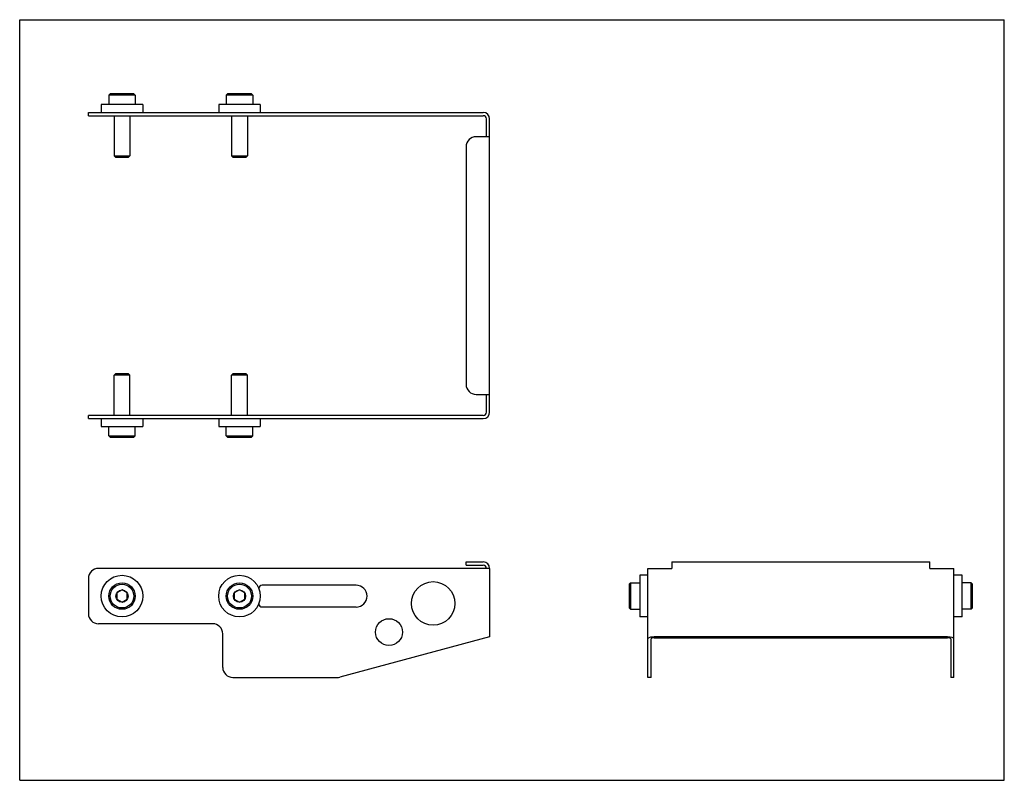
# Model space of a CAD drawing. Header units: inches. Extents: x 0 to 14.7, y 0 to 11.3.
import ezdxf

# ---------------------------------------------------------------- set-up
doc = ezdxf.new("R2010")
doc.units = ezdxf.units.IN
doc.header["$LTSCALE"] = 0.806667
doc.header["$MEASUREMENT"] = 0
doc.layers.get('0').update_dxf_attribs({"linetype": 'CONTINUOUS'})
for name, color, linetype in [('207125_207125_04_1_BL0', 7, 'CONTINUOUS'), ('605279P_1_BL4', 7, 'CONTINUOUS'), ('605279P_1_BL5', 7, 'CONTINUOUS'), ('605279P_1_BL7', 7, 'CONTINUOUS'), ('605279P_1_BL8', 7, 'CONTINUOUS'), ('9506XXM_950620M_1_BL1', 7, 'CONTINUOUS'), ('9506XXM_950620M_1_BL2', 7, 'CONTINUOUS'), ('9506XXM_950620M_1_BL3', 7, 'CONTINUOUS'), ('9506XXM_950620M_1_BL6', 7, 'CONTINUOUS')]:
    doc.layers.add(name, color=color, linetype=linetype)

# ---------------------------------------------------------------- blocks, each defined once
blk = doc.blocks.new('207125_207125_04_1_BL0', base_point=(7.47, 5.742))
at = {"layer": '207125_207125_04_1_BL0', "color": 7, "linetype": 'CONTINUOUS'}
for p, q in [((1.024, 9.903), (1.024, 9.951)), ((1.024, 9.951), (6.904, 9.951)), ((1.024, 9.903), (6.904, 9.903)), ((6.952, 9.59), (6.952, 9.855)), ((7, 5.486), (7, 9.855)), ((7, 9.59), (6.8, 9.59)), ((6.65, 9.44), (6.65, 5.9)), ((6.8, 5.75), (7, 5.75)), ((6.952, 5.486), (6.952, 5.75)), ((1.024, 5.39), (1.024, 5.438)), ((6.904, 5.438), (1.024, 5.438)), ((1.024, 5.39), (6.904, 5.39)), ((6.65, 3.254), (6.904, 3.254)), ((6.65, 3.206), (6.65, 3.254)), ((9.716, 3.254), (9.716, 3.158)), ((9.716, 3.254), (13.556, 3.254)), ((13.556, 3.158), (13.556, 3.254)), ((7, 3.158), (1.174, 3.158)), ((6.65, 3.206), (6.904, 3.206)), ((7, 3.158), (7, 2.136)), ((9.356, 1.533), (9.356, 3.158)), ((9.356, 3.158), (9.716, 3.158)), ((13.556, 3.158), (13.917, 3.158)), ((13.917, 1.533), (13.917, 3.158)), ((1.024, 3.008), (1.024, 2.483)), ((5.011, 2.908), (3.611, 2.908)), ((3.611, 2.583), (5.011, 2.583)), ((2.875, 2.333), (1.174, 2.333)), ((3.025, 1.683), (3.025, 2.183)), ((7, 2.136), (4.769, 1.538)), ((9.404, 1.533), (9.404, 2.11)), ((13.821, 2.136), (9.452, 2.136)), ((9.452, 2.123), (13.821, 2.123)), ((13.869, 2.11), (13.869, 1.533)), ((3.175, 1.533), (4.731, 1.533)), ((9.404, 1.533), (9.356, 1.533)), ((13.917, 1.533), (13.869, 1.533))]:
    blk.add_line(p, q, dxfattribs=at)
for centre, radius in [((6.159, 2.635), 0.325), ((5.501, 2.208), 0.2)]:
    blk.add_circle(centre, radius, dxfattribs=at)
for centre, radius, start, end in [((6.904, 9.855), 0.096, 0, 90), ((6.904, 9.855), 0.048, 0, 90), ((6.8, 9.44), 0.15, 90, 180), ((6.8, 5.9), 0.15, 180, 270), ((6.904, 5.486), 0.096, 270, 360), ((6.904, 5.486), 0.048, 270, 360), ((6.904, 3.158), 0.096, 0, 90), ((1.174, 3.008), 0.15, 90, 180), ((6.904, 3.158), 0.048, 0, 90), ((3.611, 2.858), 0.05, 90, 176.6264), ((5.011, 2.745), 0.163, 270, 90), ((3.611, 2.633), 0.05, 183.3791, 270), ((1.174, 2.483), 0.15, 180, 270), ((2.875, 2.183), 0.15, 0, 90), ((3.175, 1.683), 0.15, 180, 270), ((4.731, 1.683), 0.15, 270, 285)]:
    blk.add_arc(centre, radius, start, end, dxfattribs=at)
for centre, major_axis, start_param, end_param in [((9.452, 2.11), (0.096, 0), 1.570796, 3.141593), ((9.452, 2.11), (0.048, 0), 1.570796, 3.141593), ((13.821, 2.11), (0.096, 0), 0, 1.570796), ((13.821, 2.11), (0.048, 0), 0, 1.570796)]:
    blk.add_ellipse(centre, major_axis=major_axis, ratio=0.267949, start_param=start_param, end_param=end_param, dxfattribs=at)
blk = doc.blocks.new('9506XXM_950620M_1_BL1', base_point=(1.524, 4.303))
at = {"layer": '9506XXM_950620M_1_BL1', "color": 7, "linetype": 'CONTINUOUS'}
for p, q in [((1.426, 6.057), (1.406, 6.037)), ((1.406, 5.438), (1.406, 6.037)), ((1.642, 6.037), (1.406, 6.037)), ((1.623, 6.057), (1.426, 6.057)), ((1.623, 6.057), (1.642, 6.037)), ((1.642, 5.438), (1.642, 6.037)), ((1.327, 5.132), (1.327, 5.27)), ((1.721, 5.132), (1.721, 5.27)), ((1.347, 5.112), (1.327, 5.132)), ((1.327, 5.132), (1.721, 5.132)), ((1.347, 5.112), (1.701, 5.112)), ((1.701, 5.112), (1.721, 5.132)), ((1.524, 2.836), (1.445, 2.791)), ((1.445, 2.791), (1.445, 2.7)), ((1.603, 2.791), (1.524, 2.836)), ((1.603, 2.7), (1.603, 2.791)), ((1.445, 2.7), (1.524, 2.654)), ((1.524, 2.654), (1.603, 2.7))]:
    blk.add_line(p, q, dxfattribs=at)
for radius in [0.197, 0.177, 0.0909]:
    blk.add_circle((1.524, 2.745), radius, dxfattribs=at)
blk = doc.blocks.new('9506XXM_950620M_1_BL2', base_point=(6.156, 4.303))
at = {"layer": '9506XXM_950620M_1_BL2', "color": 7, "linetype": 'CONTINUOUS'}
for p, q in [((3.176, 6.057), (3.156, 6.037)), ((3.392, 6.037), (3.156, 6.037)), ((3.156, 5.438), (3.156, 6.037)), ((3.373, 6.057), (3.176, 6.057)), ((3.373, 6.057), (3.392, 6.037)), ((3.392, 5.438), (3.392, 6.037)), ((3.077, 5.132), (3.077, 5.27)), ((3.471, 5.132), (3.471, 5.27)), ((3.077, 5.132), (3.471, 5.132)), ((3.097, 5.112), (3.077, 5.132)), ((3.097, 5.112), (3.451, 5.112)), ((3.451, 5.112), (3.471, 5.132)), ((9.078, 2.922), (9.098, 2.942)), ((9.098, 2.942), (9.098, 2.548)), ((9.098, 2.942), (9.236, 2.942)), ((3.274, 2.836), (3.195, 2.791)), ((3.195, 2.791), (3.195, 2.7)), ((3.353, 2.791), (3.274, 2.836)), ((3.353, 2.7), (3.353, 2.791)), ((9.078, 2.922), (9.078, 2.568)), ((3.195, 2.7), (3.274, 2.654)), ((3.274, 2.654), (3.353, 2.7)), ((9.078, 2.568), (9.098, 2.548)), ((9.098, 2.548), (9.236, 2.548))]:
    blk.add_line(p, q, dxfattribs=at)
for radius in [0.197, 0.177, 0.0909]:
    blk.add_circle((3.274, 2.745), radius, dxfattribs=at)
blk = doc.blocks.new('9506XXM_950620M_1_BL3', base_point=(1.524, 9.756))
at = {"layer": '9506XXM_950620M_1_BL3', "color": 7, "linetype": 'CONTINUOUS'}
for p, q in [((1.347, 10.228), (1.327, 10.208)), ((1.327, 10.208), (1.327, 10.071)), ((1.721, 10.208), (1.327, 10.208)), ((1.701, 10.228), (1.347, 10.228)), ((1.701, 10.228), (1.721, 10.208)), ((1.721, 10.208), (1.721, 10.071)), ((1.406, 9.903), (1.406, 9.303)), ((1.642, 9.903), (1.642, 9.303)), ((1.426, 9.283), (1.406, 9.303)), ((1.406, 9.303), (1.642, 9.303)), ((1.426, 9.283), (1.623, 9.283)), ((1.623, 9.283), (1.642, 9.303))]:
    blk.add_line(p, q, dxfattribs=at)
blk = doc.blocks.new('605279P_1_BL4', base_point=(1.524, 10.011))
at = {"layer": '605279P_1_BL4', "color": 7, "linetype": 'CONTINUOUS'}
for p, q in [((1.214, 10.071), (1.214, 9.951)), ((1.834, 10.071), (1.214, 10.071)), ((1.834, 10.071), (1.834, 9.951))]:
    blk.add_line(p, q, dxfattribs=at)
blk = doc.blocks.new('605279P_1_BL5', base_point=(1.524, 3.912))
at = {"layer": '605279P_1_BL5', "color": 7, "linetype": 'CONTINUOUS'}
for p, q in [((1.214, 5.39), (1.214, 5.27)), ((1.834, 5.39), (1.834, 5.27)), ((1.214, 5.27), (1.834, 5.27))]:
    blk.add_line(p, q, dxfattribs=at)
blk.add_circle((1.524, 2.745), 0.31, dxfattribs=at)
blk = doc.blocks.new('9506XXM_950620M_1_BL6', base_point=(8.636, 6.388))
at = {"layer": '9506XXM_950620M_1_BL6', "color": 7, "linetype": 'CONTINUOUS'}
for p, q in [((3.097, 10.228), (3.077, 10.208)), ((3.077, 10.208), (3.077, 10.071)), ((3.471, 10.208), (3.077, 10.208)), ((3.451, 10.228), (3.097, 10.228)), ((3.451, 10.228), (3.471, 10.208)), ((3.471, 10.208), (3.471, 10.071)), ((3.156, 9.903), (3.156, 9.303)), ((3.392, 9.903), (3.392, 9.303)), ((3.176, 9.283), (3.156, 9.303)), ((3.156, 9.303), (3.392, 9.303)), ((3.176, 9.283), (3.373, 9.283)), ((3.373, 9.283), (3.392, 9.303)), ((14.174, 2.942), (14.037, 2.942)), ((14.194, 2.922), (14.174, 2.942)), ((14.174, 2.548), (14.174, 2.942)), ((14.194, 2.568), (14.194, 2.922)), ((14.174, 2.548), (14.037, 2.548)), ((14.194, 2.568), (14.174, 2.548))]:
    blk.add_line(p, q, dxfattribs=at)
blk = doc.blocks.new('605279P_1_BL7', base_point=(6.16, 3.912))
at = {"layer": '605279P_1_BL7', "color": 7, "linetype": 'CONTINUOUS'}
for p, q in [((2.964, 5.39), (2.964, 5.27)), ((3.584, 5.39), (3.584, 5.27)), ((2.964, 5.27), (3.584, 5.27)), ((9.236, 3.055), (9.236, 2.435)), ((9.356, 3.055), (9.236, 3.055)), ((9.356, 2.435), (9.236, 2.435))]:
    blk.add_line(p, q, dxfattribs=at)
blk.add_circle((3.274, 2.745), 0.31, dxfattribs=at)
blk = doc.blocks.new('605279P_1_BL8', base_point=(8.5, 6.253))
at = {"layer": '605279P_1_BL8', "color": 7, "linetype": 'CONTINUOUS'}
for p, q in [((2.964, 10.071), (2.964, 9.951)), ((3.584, 10.071), (2.964, 10.071)), ((3.584, 10.071), (3.584, 9.951)), ((14.037, 3.055), (13.917, 3.055)), ((14.037, 2.435), (14.037, 3.055)), ((14.037, 2.435), (13.917, 2.435))]:
    blk.add_line(p, q, dxfattribs=at)

msp = doc.modelspace()

# ---------------------------------------------------------------- linework, layer by layer
at = {"color": 7, "linetype": 'CONTINUOUS'}
for p, q in [((0, 0), (0, 11.333)), ((0, 11.333), (14.667, 11.333)), ((14.667, 0), (14.667, 11.333)), ((0, 0), (14.667, 0))]:
    msp.add_line(p, q, dxfattribs=at)

# ---------------------------------------------------------------- block references
at = {"layer": '207125_207125_04_1_BL0'}
msp.add_blockref('207125_207125_04_1_BL0', (7.47, 5.742), dxfattribs=at)
at = {"layer": '605279P_1_BL4'}
msp.add_blockref('605279P_1_BL4', (1.524, 10.011), dxfattribs=at)
at = {"layer": '605279P_1_BL5'}
msp.add_blockref('605279P_1_BL5', (1.524, 3.912), dxfattribs=at)
at = {"layer": '605279P_1_BL7'}
msp.add_blockref('605279P_1_BL7', (6.16, 3.912), dxfattribs=at)
at = {"layer": '605279P_1_BL8'}
msp.add_blockref('605279P_1_BL8', (8.5, 6.253), dxfattribs=at)
at = {"layer": '9506XXM_950620M_1_BL1'}
msp.add_blockref('9506XXM_950620M_1_BL1', (1.524, 4.303), dxfattribs=at)
at = {"layer": '9506XXM_950620M_1_BL2'}
msp.add_blockref('9506XXM_950620M_1_BL2', (6.156, 4.303), dxfattribs=at)
at = {"layer": '9506XXM_950620M_1_BL3'}
msp.add_blockref('9506XXM_950620M_1_BL3', (1.524, 9.756), dxfattribs=at)
at = {"layer": '9506XXM_950620M_1_BL6'}
msp.add_blockref('9506XXM_950620M_1_BL6', (8.636, 6.388), dxfattribs=at)

doc.saveas('drawing.dxf')
